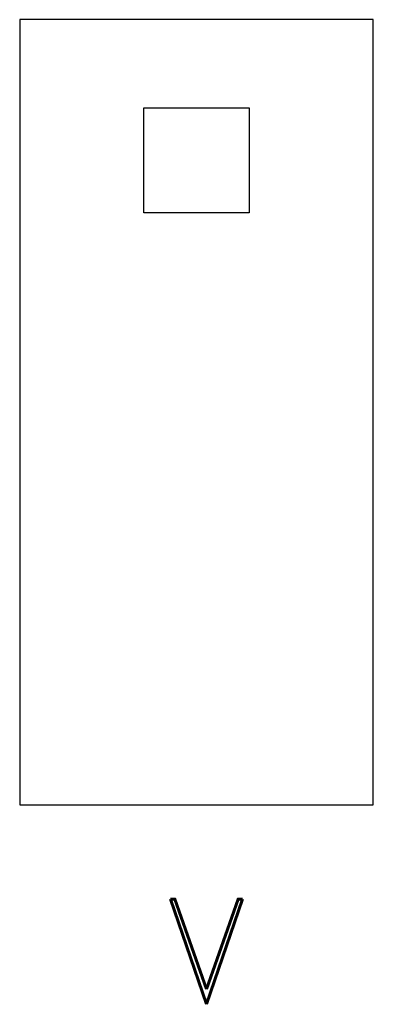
# Model space of a CAD drawing. Extents: x -12 to 25, y -59 to 45.
import ezdxf
from ezdxf.enums import TextEntityAlignment as Align

# ---------------------------------------------------------------- set-up
doc = ezdxf.new("R2010")
doc.units = 0
doc.header["$LTSCALE"] = 0.25
doc.header["$MEASUREMENT"] = 0
doc.layers.add('R-DOOR-ANNO', color=7, linetype='CONTINUOUS')
doc.layers.add('R-DOOR-OTLN', color=1, linetype='CONTINUOUS')
doc.styles.get("Standard").update_dxf_attribs({"font": 'ROMAND'})

msp = doc.modelspace()

# ---------------------------------------------------------------- linework, layer by layer
at = {"layer": 'R-DOOR-OTLN'}
for p, q in [((-12.02, 45.39), (-12.02, -37.74)), ((25.39, 45.39), (-12.02, 45.39)), ((-12.02, 45.39), (-12.02, -37.74)), ((25.39, 45.39), (-12.02, 45.39)), ((25.39, -37.74), (25.39, 45.39)), ((25.39, -37.74), (25.39, 45.39)), ((1.12, 36.06), (12.25, 36.06)), ((1.12, 24.93), (1.12, 36.06)), ((1.12, 36.06), (12.25, 36.06)), ((1.12, 24.93), (1.12, 36.06)), ((12.25, 36.06), (12.25, 24.93)), ((12.25, 36.06), (12.25, 24.93)), ((12.25, 24.93), (1.12, 24.93)), ((12.25, 24.93), (1.12, 24.93)), ((-12.02, -37.74), (25.39, -37.74)), ((-12.02, -37.74), (25.39, -37.74))]:
    msp.add_line(p, q, dxfattribs=at)

# ---------------------------------------------------------------- texts
at = {"layer": 'R-DOOR-ANNO'}
msp.add_text('V', height=11.13, dxfattribs=at).set_placement((7.74, -58.84), align=Align.CENTER)

doc.saveas('drawing.dxf')
